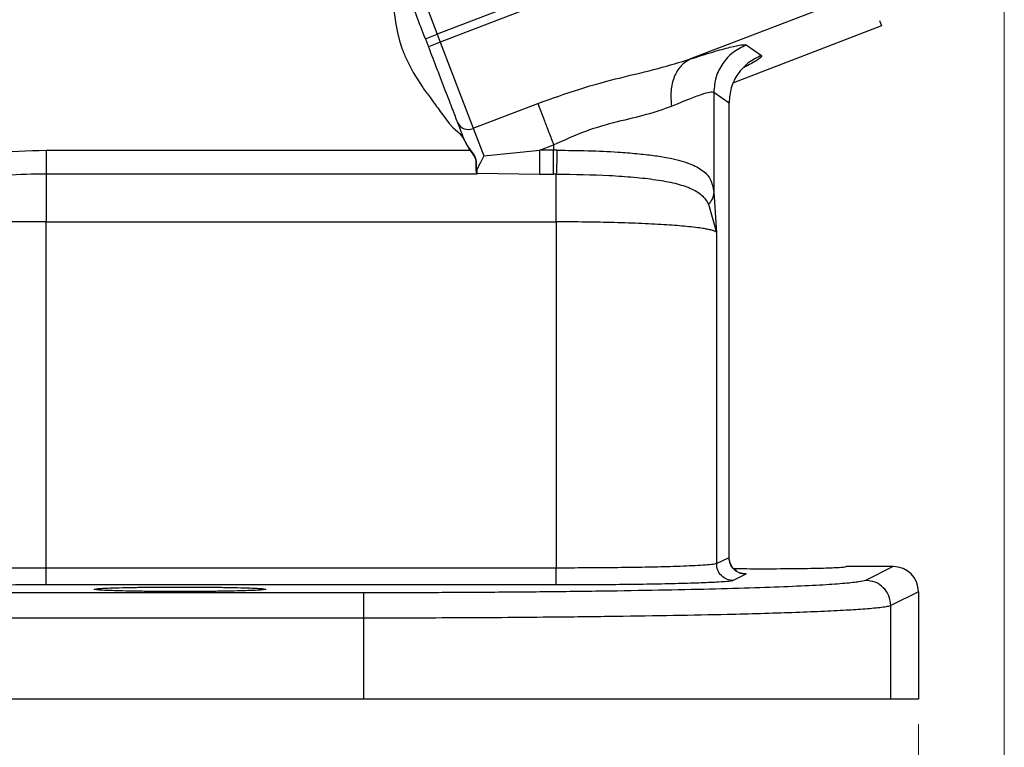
# Model space of a CAD drawing. Header units: inches. Extents: x 0.6 to 16.3, y 0.2 to 11.5.
# Tile 4 of 16: x 5.6 to 7.1, y 4 to 5.2. Entities that reach past the tile are written whole.
import ezdxf

# ---------------------------------------------------------------- set-up
doc = ezdxf.new("R2010")
doc.units = ezdxf.units.IN
doc.header["$MEASUREMENT"] = 0
doc.styles.add('SLDTEXTSTYLE0', font='TXT', dxfattribs={"width": 0.75})
doc.dimstyles.new('SLDDIMSTYLE1', dxfattribs={"dimtxt": 0.137795, "dimasz": 0.14, "dimexe": 0, "dimexo": 0.0625, "dimgap": 0.034449, "dimtad": 0, "dimdec": 1, "dimlfac": 1.5, "dimrnd": 1e-09, "dimzin": 12, "dimdsep": 46, "dimtxsty": 'SLDTEXTSTYLE0', "dimblk1": 'CLOSED', "dimblk2": 'CLOSED', "dimsah": 1, "dimcen": 0.09, "dimadec": 0, "dimazin": 3, "dimtfac": 1, "dimtdec": 1, "dimtofl": 0, "dimtmove": 0, "dimatfit": 3, "dimldrblk": 'CLOSED', "dimfxl": 0, "dimfrac": 2, "dimtolj": 1, "dimtzin": 12, "dimarcsym": 0})
doc.dimstyles.new('SLDDIMSTYLE3', dxfattribs={"dimtxt": 0.137795, "dimasz": 0.14, "dimexe": 0, "dimexo": 0.0625, "dimgap": 0.034449, "dimtad": 0, "dimdec": 1, "dimlfac": 1.5, "dimrnd": 1e-09, "dimzin": 12, "dimdsep": 46, "dimtxsty": 'SLDTEXTSTYLE0', "dimblk1": 'CLOSED', "dimblk2": 'CLOSED', "dimsah": 1, "dimcen": 0.09, "dimadec": 0, "dimazin": 3, "dimtfac": 1, "dimtofl": 0, "dimtmove": 0, "dimatfit": 3, "dimldrblk": 'CLOSED', "dimfxl": 0, "dimfrac": 2, "dimtolj": 1, "dimtzin": 12, "dimarcsym": 0})

# ---------------------------------------------------------------- blocks, each defined once
blk = doc.blocks.new('_Closed')
at = {"color": 0, "linetype": 'ByBlock', "lineweight": -2}
for p, q in [((-1, 0.166667), (0, 0)), ((-1, 0.166667), (-1, -0.166667)), ((0, 0), (-1, -0.166667)), ((0, 0), (-1, 0))]:
    blk.add_line(p, q, dxfattribs=at)
blk = doc.blocks.new('_D_4')
at = {"color": 7, "linetype": 'Continuous', "lineweight": 0}
for p, q in [((4.91, 4.3561), (4.91, 3.4428)), ((6.9933, 4.0754), (6.9933, 3.4428)), ((5.7642, 3.6806), (5.7222, 3.6806)), ((5.7222, 3.6806), (5.7222, 3.4619)), ((5.9679, 3.6806), (6.0098, 3.6806)), ((6.0098, 3.6806), (6.0098, 3.4619)), ((4.91, 3.4822), (5.6015, 3.4822)), ((6.9933, 3.4822), (6.1306, 3.4822)), ((5.7222, 3.4619), (5.7642, 3.4619)), ((6.0098, 3.4619), (5.9679, 3.4619))]:
    blk.add_line(p, q, dxfattribs=at)
at = {"color": 7, "linetype": 'Continuous', "lineweight": 18, "xscale": 0.14, "yscale": 0.14, "rotation": 180.0000000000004}
blk.add_blockref('_Closed', (4.91, 3.4822, 0.2586), dxfattribs=at)
at = {"color": 7, "linetype": 'Continuous', "lineweight": 18, "xscale": 0.14, "yscale": 0.14}
blk.add_blockref('_Closed', (6.9933, 3.4822, 0.2586), dxfattribs=at)
at = {"color": 7, "linetype": 'Continuous', "lineweight": 18, "char_height": 0.1378, "attachment_point": 1, "style": 'SLDTEXTSTYLE0'}
for s, insert in [('79', (5.7642, 3.6395)), ('3.1', (5.7388, 3.4333))]:
    blk.add_mtext(s, dxfattribs=dict(at, insert=insert))
blk = doc.blocks.new('_D_5')
at = {"color": 7, "linetype": 'Continuous', "lineweight": 0}
for p, q in [((7.1289, 5.3454), (7.1289, 2.8716)), ((4.91, 4.3561), (4.91, 2.8716)), ((5.9336, 3.1095), (5.8916, 3.1095)), ((5.8916, 3.1095), (5.8916, 2.8907)), ((6.1372, 3.1095), (6.1792, 3.1095)), ((6.1792, 3.1095), (6.1792, 2.8907)), ((4.91, 2.911), (5.7708, 2.911)), ((7.1289, 2.911), (6.3, 2.911)), ((5.8916, 2.8907), (5.9336, 2.8907)), ((6.1792, 2.8907), (6.1372, 2.8907))]:
    blk.add_line(p, q, dxfattribs=at)
at = {"color": 7, "linetype": 'Continuous', "lineweight": 18, "xscale": 0.14, "yscale": 0.14, "rotation": 180.0000000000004}
blk.add_blockref('_Closed', (4.91, 2.911, 0.2586), dxfattribs=at)
at = {"color": 7, "linetype": 'Continuous', "lineweight": 18, "xscale": 0.14, "yscale": 0.14}
blk.add_blockref('_Closed', (7.1289, 2.911, 0.2586), dxfattribs=at)
at = {"color": 7, "linetype": 'Continuous', "lineweight": 18, "char_height": 0.1378, "attachment_point": 1, "style": 'SLDTEXTSTYLE0'}
for s, insert in [('85', (5.9336, 3.0683)), ('3.3', (5.9081, 2.8622))]:
    blk.add_mtext(s, dxfattribs=dict(at, insert=insert))

msp = doc.modelspace()

# ---------------------------------------------------------------- linework, layer by layer
at = {"color": 7, "linetype": 'Continuous', "lineweight": 25}
for p, q in [((6.854, 5.3885), (6.2378, 5.152)), ((6.6376, 5.3198), (6.233, 5.1645)), ((6.1808, 5.3004), (6.233, 5.1645)), ((6.9136, 5.2331), (6.6332, 5.1255)), ((6.1631, 5.2128), (6.1675, 5.1807)), ((6.1675, 5.1807), (6.1703, 5.1672)), ((6.9317, 5.186), (6.9349, 5.1776)), ((6.1703, 5.1672), (6.1737, 5.154)), ((6.2143, 5.1573), (6.233, 5.1645)), ((6.233, 5.1645), (6.2378, 5.152)), ((6.9349, 5.1776), (6.7013, 5.0879)), ((6.1737, 5.154), (6.1778, 5.1411)), ((6.2143, 5.1573), (6.2191, 5.1448)), ((6.2378, 5.152), (6.2191, 5.1448)), ((6.2378, 5.152), (6.29, 5.0161)), ((6.7213, 5.1476), (6.7453, 5.1311)), ((6.1828, 5.1284), (6.1953, 5.104)), ((6.1953, 5.104), (6.2101, 5.0807)), ((6.67, 5.073), (6.67, 4.9153)), ((6.67, 5.073), (6.694, 5.0565)), ((6.29, 5.0161), (6.392, 5.0552)), ((6.694, 4.3388), (6.694, 5.0565)), ((6.6943, 5.055), (6.6943, 5.0567)), ((6.6943, 4.3386), (6.6943, 5.055)), ((6.242, 5.0372), (6.2518, 5.0235)), ((6.2518, 5.0235), (6.2585, 5.0169)), ((6.2585, 5.0169), (6.2689, 5.0079)), ((6.29, 5.0161), (6.3067, 4.9724)), ((6.2689, 5.0079), (6.2739, 5.0003)), ((6.2739, 5.0003), (6.2848, 4.9815)), ((6.2745, 5.0005), (6.2749, 4.9997)), ((6.2749, 4.9997), (6.2755, 4.9981)), ((6.2755, 4.9981), (6.2762, 4.9965)), ((6.2762, 4.9965), (6.277, 4.995)), ((6.277, 4.995), (6.2778, 4.9935)), ((6.2778, 4.9935), (6.2786, 4.992)), ((5.6151, 4.9815), (6.2848, 4.9815)), ((6.2786, 4.992), (6.2793, 4.9906)), ((6.2793, 4.9906), (6.2795, 4.9904)), ((6.2795, 4.9904), (6.2804, 4.9889)), ((6.2804, 4.9889), (6.2813, 4.9875)), ((6.2813, 4.9875), (6.2823, 4.986)), ((6.2823, 4.986), (6.2833, 4.9845)), ((6.2833, 4.9845), (6.2852, 4.9819)), ((6.2848, 4.9815), (6.2892, 4.9755)), ((6.2852, 4.9819), (6.2896, 4.9758)), ((6.3067, 4.9724), (6.3951, 4.9815)), ((6.3951, 4.9815), (6.417, 4.99)), ((6.417, 4.9815), (6.3951, 4.9815)), ((6.417, 4.99), (6.417, 4.9815)), ((6.422, 4.9815), (6.417, 4.9815)), ((6.2892, 4.9755), (6.2911, 4.9727)), ((6.2896, 4.9758), (6.2914, 4.9729)), ((6.2936, 4.9666), (6.2942, 4.9634)), ((6.294, 4.9666), (6.2946, 4.9634)), ((6.2942, 4.9634), (6.2943, 4.9625)), ((6.2946, 4.9634), (6.2947, 4.9624)), ((6.2942, 4.9572), (6.294, 4.9543)), ((6.294, 4.9514), (6.2941, 4.949)), ((6.2941, 4.949), (6.2947, 4.9467)), ((6.2943, 4.9603), (6.2942, 4.9572)), ((6.2947, 4.9571), (6.2946, 4.954)), ((6.2946, 4.9512), (6.2947, 4.9486)), ((6.2948, 4.9602), (6.2947, 4.9571)), ((6.2947, 4.9486), (6.2953, 4.9464)), ((6.2947, 4.9467), (6.2953, 4.9451)), ((6.2953, 4.9464), (6.2955, 4.946)), ((6.2958, 4.9438), (5.6151, 4.9438)), ((6.2955, 4.946), (6.2957, 4.9453)), ((6.2958, 4.9451), (6.3951, 4.9438)), ((6.2959, 4.9448), (6.2958, 4.9442)), ((6.2958, 4.9442), (6.2958, 4.9438)), ((6.3951, 4.9438), (6.417, 4.9438)), ((6.4212, 4.9438), (6.417, 4.9438)), ((6.67, 4.9153), (6.6742, 4.8518)), ((6.6617, 4.8962), (6.6742, 4.8518)), ((5.6151, 4.3219), (5.6151, 4.8684)), ((5.6151, 4.8684), (6.4212, 4.8684)), ((6.4212, 4.8684), (6.4212, 4.3219)), ((6.6742, 4.8518), (6.6742, 4.3289)), ((6.6742, 4.3289), (6.694, 4.3388)), ((6.9533, 4.3244), (6.879, 4.3244)), ((6.9533, 4.3244), (6.9095, 4.3025)), ((6.4212, 4.3219), (5.6151, 4.3219)), ((6.7206, 4.3121), (6.7008, 4.3022)), ((6.4212, 4.2953), (5.6151, 4.2953)), ((6.1173, 4.2828), (3.7027, 4.2828)), ((6.9933, 4.2845), (6.9495, 4.2626)), ((6.9933, 4.2845), (6.9933, 4.1148)), ((6.9495, 4.1148), (6.9495, 4.2626)), ((6.1173, 4.2429), (3.7027, 4.2429)), ((6.1173, 4.1148), (6.1173, 4.2429)), ((6.1173, 4.1148), (3.7027, 4.1148)), ((6.9933, 4.1148), (6.9495, 4.1148))]:
    msp.add_line(p, q, dxfattribs=at)
at = {"color": 8, "linetype": 'Continuous', "lineweight": 25}
msp.add_line((6.694, 5.0565), (6.693, 5.055), dxfattribs=at)
at = {"color": 7, "linetype": 'Continuous', "lineweight": 25}
msp.add_arc((6.2821, 5.0332), 0.0189, 205.1171, 294.5963, dxfattribs=at)
msp.add_ellipse((6.9533, 4.2844), major_axis=(-0.0358, -0.0179), ratio=0.998288, start_param=2.678904, end_param=4.24833, dxfattribs=at)
for points, knots in [([(6.2143, 5.1573), (6.2098, 5.1692), (6.2005, 5.1935), (6.1874, 5.2275), (6.1761, 5.257), (6.1709, 5.2704), (6.1684, 5.277)], [0, 0, 0, 0, 0.245536, 0.5, 0.754464, 1, 1, 1, 1]), ([(6.1778, 5.1411), (6.1783, 5.1396), (6.1799, 5.1353), (6.1817, 5.1311), (6.1828, 5.1284)], [0, 0, 0, 0, 0.344115, 1, 1, 1, 1]), ([(6.2191, 5.1448), (6.2237, 5.1329), (6.233, 5.1087), (6.2461, 5.0747), (6.2574, 5.0452), (6.2625, 5.0318), (6.2651, 5.0252)], [0, 0, 0, 0, 0.245536, 0.5, 0.754464, 1, 1, 1, 1]), ([(6.6332, 5.1255), (6.6455, 5.1294), (6.6701, 5.1372), (6.6968, 5.1445), (6.7154, 5.1486), (6.7193, 5.1479), (6.7213, 5.1476)], [0, 0, 0, 0, 0.25081, 0.503018, 0.753643, 1, 1, 1, 1]), ([(6.392, 5.0552), (6.414, 5.0631), (6.4576, 5.0788), (6.5221, 5.0961), (6.5821, 5.1101), (6.6165, 5.1205), (6.6332, 5.1255)], [0, 0, 0, 0, 0.264157, 0.522892, 0.768297, 1, 1, 1, 1]), ([(6.6332, 5.1255), (6.6279, 5.1223), (6.6174, 5.1159), (6.6068, 5.0979), (6.6011, 5.0757), (6.6024, 5.0592), (6.6031, 5.0509)], [0, 0, 0, 0, 0.2500778, 0.5, 0.7499222, 1, 1, 1, 1]), ([(6.2101, 5.0807), (6.2141, 5.0751), (6.2195, 5.0675), (6.2251, 5.0601), (6.2265, 5.0581)], [0, 0, 0, 0, 0.738916, 1, 1, 1, 1]), ([(6.6031, 5.0509), (6.6126, 5.0549), (6.6312, 5.0626), (6.6514, 5.07), (6.6655, 5.074), (6.6685, 5.0733), (6.67, 5.073)], [0, 0, 0, 0, 0.2579495, 0.5051687, 0.7536021, 1, 1, 1, 1]), ([(6.2265, 5.0581), (6.229, 5.0548), (6.2342, 5.0479), (6.2393, 5.0409), (6.242, 5.0372)], [0, 0, 0, 0, 0.476417, 1, 1, 1, 1]), ([(6.417, 4.99), (6.4339, 4.9977), (6.4673, 5.013), (6.5181, 5.0273), (6.5651, 5.0377), (6.5904, 5.0465), (6.6031, 5.0509)], [0, 0, 0, 0, 0.254624, 0.504478, 0.751953, 1, 1, 1, 1]), ([(6.2745, 5.0005), (6.2745, 5.0005), (6.2745, 5.0005), (6.2744, 5.0005), (6.2744, 5.0004), (6.2743, 5.0004), (6.2741, 5.0003), (6.274, 5.0003), (6.2739, 5.0003)], [0, 0, 0, 0, 0.2394396, 0.3683514, 0.5000038, 0.6316556, 0.7605657, 1, 1, 1, 1]), ([(5.448, 4.9495), (5.4563, 4.9539), (5.4729, 4.9628), (5.5006, 4.971), (5.5478, 4.9801), (5.5864, 4.9809), (5.6151, 4.9815)], [0, 0, 0, 0, 0.162563, 0.328978, 0.500899, 1, 1, 1, 1]), ([(6.2848, 4.9815), (6.2848, 4.9816), (6.2849, 4.9816), (6.285, 4.9817), (6.2851, 4.9818), (6.2852, 4.9819), (6.2852, 4.9819)], [0, 0, 0, 0, 0.2456, 0.50001, 0.754415, 1, 1, 1, 1]), ([(6.422, 4.9815), (6.422, 4.9769), (6.4219, 4.9677), (6.4217, 4.9565), (6.4214, 4.9482), (6.4213, 4.9453), (6.4212, 4.9438)], [0, 0, 0, 0, 0.279857, 0.559469, 0.779712, 1, 1, 1, 1]), ([(6.422, 4.9815), (6.4386, 4.9813), (6.4717, 4.9809), (6.5142, 4.979), (6.5484, 4.9763), (6.5747, 4.9734), (6.6027, 4.9689), (6.6294, 4.9621), (6.6482, 4.953), (6.6587, 4.944), (6.6666, 4.9335), (6.6687, 4.9226), (6.67, 4.9153)], [0, 0, 0, 0, 0.128105, 0.255498, 0.342661, 0.425344, 0.503599, 0.634897, 0.754604, 0.818284, 0.878493, 1, 1, 1, 1]), ([(6.2911, 4.9727), (6.2911, 4.9726), (6.2917, 4.9716), (6.2921, 4.9706), (6.2926, 4.9697)], [0, 0, 0, 0, 0.092762, 1, 1, 1, 1]), ([(6.2914, 4.9729), (6.2915, 4.9727), (6.2921, 4.9717), (6.2925, 4.9707), (6.2929, 4.9698)], [0, 0, 0, 0, 0.128544, 1, 1, 1, 1]), ([(6.2926, 4.9697), (6.2929, 4.969), (6.2933, 4.9679), (6.2935, 4.9669), (6.2936, 4.9666)], [0, 0, 0, 0, 0.714844, 1, 1, 1, 1]), ([(6.2929, 4.9698), (6.2932, 4.969), (6.2936, 4.968), (6.2939, 4.9669), (6.294, 4.9666)], [0, 0, 0, 0, 0.739835, 1, 1, 1, 1]), ([(6.2943, 4.9625), (6.2943, 4.9625), (6.2943, 4.9617), (6.2943, 4.961), (6.2943, 4.9603)], [0, 0, 0, 0, 0.001094, 1, 1, 1, 1]), ([(6.2947, 4.9624), (6.2947, 4.9624), (6.2947, 4.9616), (6.2948, 4.9609), (6.2948, 4.9602)], [0, 0, 0, 0, 0.0011, 1, 1, 1, 1]), ([(6.3067, 4.9724), (6.3052, 4.9696), (6.3023, 4.964), (6.2982, 4.9565), (6.2952, 4.95), (6.2954, 4.9473), (6.2955, 4.946)], [0, 0, 0, 0, 0.25192, 0.5031645, 0.7524956, 1, 1, 1, 1]), ([(6.294, 4.9543), (6.294, 4.954), (6.294, 4.953), (6.294, 4.9521), (6.294, 4.9514)], [0, 0, 0, 0, 0.261776, 1, 1, 1, 1]), ([(6.2946, 4.954), (6.2946, 4.9538), (6.2945, 4.9528), (6.2946, 4.9519), (6.2946, 4.9512)], [0, 0, 0, 0, 0.262135, 1, 1, 1, 1]), ([(6.2953, 4.9464), (6.2953, 4.9464), (6.2952, 4.9465), (6.2951, 4.9467), (6.2949, 4.9467), (6.2948, 4.9467), (6.2947, 4.9467)], [0, 0, 0, 0, 0.243758, 0.5, 0.756242, 1, 1, 1, 1]), ([(5.6151, 4.9438), (5.594, 4.9435), (5.553, 4.943), (5.503, 4.9372), (5.4672, 4.9256), (5.4448, 4.9126), (5.4311, 4.8969), (5.4252, 4.8824), (5.4247, 4.8748), (5.4244, 4.8711)], [0, 0, 0, 0, 0.283904, 0.551843, 0.675742, 0.791716, 0.898725, 0.949878, 1, 1, 1, 1]), ([(6.2957, 4.9453), (6.2957, 4.9453), (6.2958, 4.9452), (6.2958, 4.9451), (6.2958, 4.9451)], [0, 0, 0, 0, 0.499897, 1, 1, 1, 1]), ([(6.4212, 4.9438), (6.4497, 4.9434), (6.4927, 4.9427), (6.5443, 4.9391), (6.5794, 4.9352), (6.6097, 4.9296), (6.634, 4.9217), (6.652, 4.9116), (6.6585, 4.9013), (6.6617, 4.8962)], [0, 0, 0, 0, 0.24852, 0.373908, 0.499715, 0.625882, 0.752179, 0.877435, 1, 1, 1, 1]), ([(6.67, 4.9153), (6.6694, 4.9114), (6.6684, 4.9046), (6.6638, 4.8988), (6.6617, 4.8962)], [0, 0, 0, 0, 0.559513, 1, 1, 1, 1]), ([(5.6151, 4.8684), (5.5983, 4.8684), (5.5645, 4.8685), (5.5148, 4.869), (5.4667, 4.8698), (5.4386, 4.8707), (5.4244, 4.8711)], [0, 0, 0, 0, 0.241763, 0.489012, 0.741755, 1, 1, 1, 1]), ([(6.6742, 4.8518), (6.6734, 4.8525), (6.672, 4.8537), (6.6667, 4.8553), (6.6603, 4.8567), (6.6488, 4.8587), (6.6291, 4.8611), (6.5961, 4.8637), (6.5574, 4.8658), (6.5137, 4.8673), (6.4679, 4.8682), (6.4366, 4.8683), (6.4212, 4.8684)], [0, 0, 0, 0, 0.071806, 0.135932, 0.192375, 0.241135, 0.376865, 0.500493, 0.630191, 0.756664, 0.879928, 1, 1, 1, 1]), ([(6.6742, 4.3289), (6.6723, 4.3284), (6.6688, 4.3275), (6.6542, 4.3263), (6.6373, 4.3254), (6.6178, 4.3246), (6.5918, 4.3238), (6.5574, 4.323), (6.5137, 4.3224), (6.4679, 4.322), (6.4366, 4.322), (6.4212, 4.3219)], [0, 0, 0, 0, 0.1356284, 0.2406661, 0.3325415, 0.419044, 0.5001726, 0.629903, 0.7564496, 0.8798144, 1, 1, 1, 1]), ([(6.7066, 4.3167), (6.7066, 4.3168), (6.7064, 4.3171), (6.7041, 4.3185), (6.7018, 4.3205), (6.7004, 4.322), (6.699, 4.3238), (6.6977, 4.3258), (6.6967, 4.3279), (6.6948, 4.3326), (6.6945, 4.3364), (6.6943, 4.3394)], [0, 0, 0, 0, 0.2041101, 0.4268774, 0.5059862, 0.5691261, 0.6215318, 0.6689263, 0.7162576, 0.7665072, 1, 1, 1, 1]), ([(6.7011, 4.3211), (6.7151, 4.321), (6.7458, 4.3208), (6.787, 4.321), (6.8185, 4.3214), (6.8444, 4.322), (6.8642, 4.3227), (6.8768, 4.3236), (6.8782, 4.3241), (6.879, 4.3244)], [0, 0, 0, 0, 0.168579, 0.370186, 0.475723, 0.584108, 0.758606, 0.871028, 1, 1, 1, 1]), ([(5.6151, 4.3219), (5.5954, 4.3219), (5.5554, 4.3219), (5.4971, 4.3214), (5.4414, 4.3207), (5.4111, 4.32), (5.3957, 4.3196)], [0, 0, 0, 0, 0.238021, 0.484026, 0.738019, 1, 1, 1, 1]), ([(5.6151, 4.2953), (5.5965, 4.2953), (5.5589, 4.2952), (5.505, 4.2947), (5.4554, 4.294), (5.4288, 4.2933), (5.4156, 4.2929)], [0, 0, 0, 0, 0.247175, 0.499974, 0.752788, 1, 1, 1, 1]), ([(6.9095, 4.3025), (6.9068, 4.3017), (6.9013, 4.3001), (6.8784, 4.2976), (6.8439, 4.2951), (6.7963, 4.2928), (6.7362, 4.2905), (6.665, 4.2885), (6.5842, 4.2868), (6.4958, 4.2853), (6.4027, 4.2842), (6.3074, 4.2834), (6.2122, 4.2829), (6.1486, 4.2829), (6.1173, 4.2828)], [0, 0, 0, 0, 0.0780394, 0.1583242, 0.2407101, 0.3262914, 0.412802, 0.5000536, 0.5873114, 0.6738107, 0.7593637, 0.8417373, 0.9219918, 1, 1, 1, 1]), ([(6.7008, 4.3022), (6.6991, 4.3018), (6.6956, 4.3009), (6.6783, 4.2996), (6.6516, 4.2984), (6.6152, 4.2973), (6.5713, 4.2964), (6.5225, 4.2957), (6.4719, 4.2954), (6.4378, 4.2953), (6.4212, 4.2953)], [0, 0, 0, 0, 0.117095, 0.240726, 0.369129, 0.500054, 0.63097, 0.759348, 0.882944, 1, 1, 1, 1]), ([(5.8267, 4.292), (5.8094, 4.2919), (5.783, 4.2918), (5.7515, 4.2914), (5.7257, 4.2909), (5.7057, 4.2901), (5.6935, 4.2892), (5.6897, 4.2884), (5.6935, 4.2876), (5.7057, 4.2867), (5.7257, 4.286), (5.7515, 4.2854), (5.783, 4.285), (5.8267, 4.2848), (5.8703, 4.285), (5.9018, 4.2854), (5.9277, 4.286), (5.9476, 4.2867), (5.9598, 4.2876), (5.9637, 4.2884), (5.9598, 4.2892), (5.9476, 4.2901), (5.9277, 4.2909), (5.9018, 4.2914), (5.8703, 4.2918), (5.844, 4.2919), (5.8267, 4.292)], [0, 0, 0, 0, 0.060622, 0.092355, 0.124946, 0.177415, 0.211219, 0.25, 0.28878, 0.322584, 0.375054, 0.407645, 0.439378, 0.5, 0.560621, 0.592355, 0.624946, 0.677415, 0.711219, 0.75, 0.78878, 0.822584, 0.875054, 0.907645, 0.939378, 1, 1, 1, 1]), ([(6.9495, 4.2626), (6.948, 4.262), (6.9451, 4.2611), (6.9357, 4.2597), (6.9238, 4.2584), (6.91, 4.2572), (6.8951, 4.2562), (6.8731, 4.2548), (6.8411, 4.2533), (6.7955, 4.2515), (6.7455, 4.2499), (6.684, 4.2483), (6.6083, 4.2468), (6.5166, 4.2454), (6.4044, 4.2441), (6.2707, 4.2431), (6.168, 4.2429), (6.1173, 4.2429)], [0, 0, 0, 0, 0.048658, 0.093908, 0.135749, 0.174181, 0.209204, 0.240817, 0.310205, 0.376572, 0.439917, 0.50024, 0.587106, 0.672556, 0.756588, 0.879882, 1, 1, 1, 1])]:
    msp.add_open_spline(points, degree=3, knots=knots, dxfattribs=at)
for points in [[(6.7213, 5.1476), (6.714, 5.144), (6.6996, 5.137), (6.6832, 5.1188), (6.6721, 5.0971), (6.6707, 5.081), (6.67, 5.073)], [(6.7453, 5.1311), (6.738, 5.1276), (6.7236, 5.1205), (6.7072, 5.1023), (6.6961, 5.0806), (6.6947, 5.0645), (6.694, 5.0565)], [(6.392, 5.0552), (6.3934, 5.0515), (6.3962, 5.0442), (6.4023, 5.0282), (6.4094, 5.0098), (6.4145, 4.9966), (6.417, 4.99)], [(6.2651, 5.0252), (6.2664, 5.0218), (6.2689, 5.0151), (6.2727, 5.0054), (6.2745, 5.0005)], [(5.6151, 4.9815), (5.6151, 4.9774), (5.6151, 4.9692), (5.6151, 4.9581), (5.6151, 4.949), (5.6151, 4.9455), (5.6151, 4.9438)], [(6.3951, 4.9438), (6.3951, 4.9455), (6.3951, 4.949), (6.3951, 4.9581), (6.3951, 4.9692), (6.3951, 4.9774), (6.3951, 4.9815)], [(6.417, 4.9438), (6.417, 4.9455), (6.417, 4.949), (6.417, 4.9581), (6.417, 4.9692), (6.417, 4.9774), (6.417, 4.9815)], [(5.6151, 4.9438), (5.6151, 4.9404), (5.6151, 4.9335), (5.6151, 4.9152), (5.6151, 4.893), (5.6151, 4.8766), (5.6151, 4.8684)], [(6.4212, 4.8684), (6.4212, 4.8766), (6.4212, 4.893), (6.4212, 4.9152), (6.4212, 4.9335), (6.4212, 4.9404), (6.4212, 4.9438)], [(6.7008, 4.3022), (6.6973, 4.3026), (6.6904, 4.3035), (6.6816, 4.3096), (6.6754, 4.3184), (6.6746, 4.3254), (6.6742, 4.3289)], [(6.7206, 4.3121), (6.7171, 4.3125), (6.7102, 4.3133), (6.7014, 4.3195), (6.6952, 4.3283), (6.6944, 4.3353), (6.694, 4.3388)], [(5.6151, 4.2953), (5.6151, 4.2958), (5.6151, 4.2967), (5.6151, 4.3029), (5.6151, 4.3116), (5.6151, 4.3185), (5.6151, 4.3219)], [(6.4212, 4.2953), (6.4212, 4.2958), (6.4212, 4.2967), (6.4212, 4.3029), (6.4212, 4.3116), (6.4212, 4.3185), (6.4212, 4.3219)], [(6.9495, 4.2626), (6.9489, 4.2678), (6.9477, 4.2783), (6.9384, 4.2915), (6.9252, 4.3007), (6.9148, 4.3019), (6.9095, 4.3025)], [(6.1173, 4.2429), (6.1173, 4.248), (6.1173, 4.2583), (6.1173, 4.2714), (6.1173, 4.2807), (6.1173, 4.2821), (6.1173, 4.2828)], [(6.9495, 4.1148), (6.9438, 4.1148), (6.9325, 4.1148), (6.8783, 4.1148), (6.7988, 4.1148), (6.6943, 4.1148), (6.5693, 4.1148), (6.4279, 4.1148), (6.2755, 4.1148), (6.17, 4.1148), (6.1173, 4.1148)]]:
    msp.add_open_spline(points, degree=3, dxfattribs=at)
at = {"color": 8, "linetype": 'Continuous', "lineweight": 25}
for points, knots in [([(6.7453, 5.1311), (6.7451, 5.1294), (6.7448, 5.1264), (6.7257, 5.1165), (6.7173, 5.1121)], [0, 0, 0, 0, 0.559511, 1, 1, 1, 1]), ([(6.7101, 4.3144), (6.712, 4.3143), (6.7221, 4.3135), (6.7213, 4.3128), (6.7206, 4.3121)], [0, 0, 0, 0, 0.180797, 1, 1, 1, 1])]:
    msp.add_open_spline(points, degree=3, knots=knots, dxfattribs=at)

# ---------------------------------------------------------------- dimensions: what is measured, and where the dimension line sits
at = {"color": 7, "linetype": 'Continuous', "lineweight": 18}
for base, p1, p2, dimstyle, picture, middle in [((7.1289, 2.911), (4.91, 4.3955), (7.1289, 5.3848), 'SLDDIMSTYLE1', '_D_5', (6.0354, 2.911)), ((4.91, 3.4822), (6.9933, 4.1148), (4.91, 4.3955), 'SLDDIMSTYLE3', '_D_4', (5.866, 3.4822))]:
    dim = msp.add_linear_dim(base=base, p1=p1, p2=p2, dimstyle=dimstyle, dxfattribs=at)
    dim.commit()
    dim.dimension.update_dxf_attribs({"geometry": picture, "text_midpoint": middle, "dimtype": 160})

doc.saveas('drawing.dxf')
